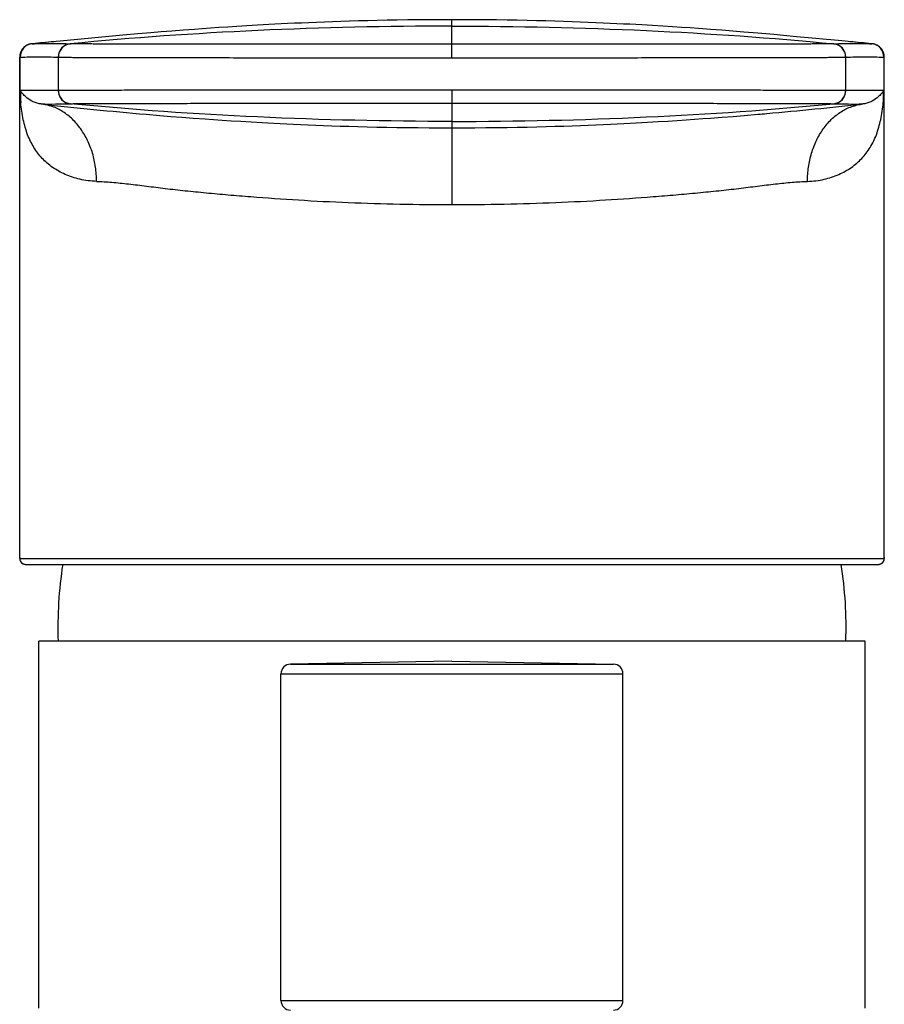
# Model space of a CAD drawing. Header units: millimetres. Extents: x 84 to 582, y -31 to 332.
# Tile 7 of 16: x 170 to 215, y 281 to 332. Entities that reach past the tile are written whole.
import ezdxf

# ---------------------------------------------------------------- set-up
doc = ezdxf.new("R2010")
doc.units = ezdxf.units.MM
doc.header["$LTSCALE"] = 30.734
doc.layers.get('0').update_dxf_attribs({"linetype": 'CONTINUOUS'})

msp = doc.modelspace()

# ---------------------------------------------------------------- linework, layer by layer
at = {"color": 9, "linetype": 'CONTINUOUS'}
for p, q in [((192.9, 329.793), (192.9, 331.772)), ((173.035, 330.519), (173.047, 330.519)), ((212.753, 330.519), (212.766, 330.519)), ((170.403, 329.823), (170.4, 329.822)), ((170.413, 329.823), (170.403, 329.823)), ((170.413, 329.824), (170.413, 328.093)), ((170.425, 329.824), (170.413, 329.824)), ((172.412, 328.095), (172.412, 329.821)), ((213.389, 329.822), (213.389, 328.095)), ((213.4, 329.822), (213.389, 329.822)), ((215.388, 329.824), (215.375, 329.824)), ((215.388, 328.093), (215.388, 329.824)), ((192.9, 328.123), (192.9, 322.147)), ((213.389, 328.095), (213.4, 328.094)), ((173.035, 327.397), (173.047, 327.398)), ((170.405, 303.722), (215.396, 303.722)), ((184.492, 298.231), (201.309, 298.231)), ((184, 297.731), (201.8, 297.731)), ((184, 280.722), (201.8, 280.722))]:
    msp.add_line(p, q, dxfattribs=at)
at = {"color": 7, "linetype": 'CONTINUOUS'}
for p, q in [((177.224, 331.088), (176.547, 331.029)), ((177.764, 331.133), (177.224, 331.088)), ((178.325, 331.179), (177.764, 331.133)), ((178.901, 331.224), (178.325, 331.179)), ((179.494, 331.269), (178.901, 331.224)), ((179.903, 331.299), (179.494, 331.269)), ((180.325, 331.329), (179.903, 331.299)), ((180.765, 331.359), (180.325, 331.329)), ((181.225, 331.39), (180.765, 331.359)), ((181.71, 331.421), (181.225, 331.39)), ((182.225, 331.452), (181.71, 331.421)), ((203.342, 331.466), (202.772, 331.499)), ((203.874, 331.434), (203.342, 331.466)), ((204.374, 331.403), (203.874, 331.434)), ((204.846, 331.372), (204.374, 331.403)), ((205.297, 331.342), (204.846, 331.372)), ((205.728, 331.311), (205.297, 331.342)), ((206.348, 331.266), (205.728, 331.311)), ((206.941, 331.221), (206.348, 331.266)), ((207.524, 331.175), (206.941, 331.221)), ((208.095, 331.129), (207.524, 331.175)), ((208.815, 331.068), (208.095, 331.129)), ((209.644, 330.995), (208.815, 331.068)), ((172.096, 330.617), (171.042, 330.52)), ((172.512, 330.655), (172.096, 330.617)), ((175.76, 330.959), (172.512, 330.655)), ((176.547, 331.029), (175.76, 330.959)), ((210.834, 330.886), (209.644, 330.995)), ((211.645, 330.809), (210.834, 330.886)), ((212.39, 330.739), (211.645, 330.809)), ((212.625, 330.717), (212.39, 330.739)), ((213.189, 330.664), (212.625, 330.717)), ((214.192, 330.573), (213.189, 330.664)), ((171.042, 330.52), (171.029, 330.518)), ((214.743, 330.521), (214.754, 330.52)), ((170.4, 303.778), (170.4, 329.822)), ((215.4, 303.772), (215.4, 329.82)), ((176.981, 326.85), (177.702, 326.788)), ((177.702, 326.788), (178.266, 326.742)), ((178.266, 326.742), (178.846, 326.697)), ((178.846, 326.697), (179.44, 326.651)), ((179.44, 326.651), (180.06, 326.606)), ((180.06, 326.606), (180.492, 326.576)), ((180.492, 326.576), (180.942, 326.545)), ((180.942, 326.545), (181.415, 326.514)), ((181.415, 326.514), (181.916, 326.483)), ((181.916, 326.483), (182.448, 326.451)), ((182.448, 326.451), (183.018, 326.419)), ((203.624, 326.467), (204.139, 326.499)), ((204.139, 326.499), (204.625, 326.53)), ((204.625, 326.53), (205.086, 326.561)), ((205.086, 326.561), (205.527, 326.591)), ((205.527, 326.591), (205.951, 326.621)), ((205.951, 326.621), (206.361, 326.651)), ((206.361, 326.651), (206.955, 326.697)), ((206.955, 326.697), (207.535, 326.742)), ((207.535, 326.742), (208.099, 326.788)), ((208.099, 326.788), (208.816, 326.849)), ((170.4, 303.778), (170.4, 303.768)), ((170.4, 303.768), (170.401, 303.758)), ((170.401, 303.758), (170.401, 303.749)), ((170.705, 303.422), (215.096, 303.422)), ((215.4, 303.762), (215.4, 303.772)), ((215.4, 303.734), (215.4, 303.748)), ((171.4, 280.323), (171.4, 299.422)), ((214.4, 299.422), (171.4, 299.422)), ((214.4, 280.325), (214.4, 299.422)), ((192.9, 298.378), (184.492, 298.231)), ((192.9, 298.378), (201.309, 298.231)), ((184, 280.722), (184, 297.731)), ((201.8, 280.722), (201.8, 297.731))]:
    msp.add_line(p, q, dxfattribs=at)
for points in [[(192.9, 331.772), (192.315, 331.771), (191.726, 331.769), (191.152, 331.764), (190.594, 331.757), (190.052, 331.75), (189.525, 331.74), (189.013, 331.73), (188.516, 331.718), (188.035, 331.706), (187.568, 331.692), (187.116, 331.678), (186.679, 331.664), (186.256, 331.648), (185.847, 331.632), (185.451, 331.616), (185.07, 331.6), (184.702, 331.583), (184.347, 331.567), (184.006, 331.55), (183.679, 331.533), (183.366, 331.517), (183.064, 331.501), (182.774, 331.484), (182.225, 331.452)], [(202.772, 331.499), (202.47, 331.515), (202.157, 331.532), (201.829, 331.548), (201.488, 331.565), (201.133, 331.582), (200.764, 331.599), (200.381, 331.615), (199.985, 331.631), (199.575, 331.647), (199.15, 331.663), (198.711, 331.677), (198.258, 331.692), (197.789, 331.705), (197.306, 331.718), (196.807, 331.729), (196.293, 331.74), (195.764, 331.749), (195.219, 331.757), (194.658, 331.764), (194.081, 331.769), (193.489, 331.771), (192.9, 331.772)], [(214.805, 330.514), (214.796, 330.515), (214.787, 330.517), (214.779, 330.518), (214.772, 330.518), (214.766, 330.519), (214.76, 330.52), (214.192, 330.573)], [(170.992, 330.513), (170.984, 330.512), (170.976, 330.511), (170.967, 330.509), (170.958, 330.507), (170.948, 330.505), (170.938, 330.503), (170.926, 330.5), (170.914, 330.497), (170.901, 330.493), (170.888, 330.489), (170.874, 330.484), (170.859, 330.479), (170.843, 330.473), (170.827, 330.466), (170.81, 330.459), (170.793, 330.45), (170.775, 330.441), (170.757, 330.431), (170.738, 330.421), (170.719, 330.409), (170.7, 330.396), (170.681, 330.382), (170.662, 330.367), (170.643, 330.351), (170.624, 330.334), (170.605, 330.316), (170.587, 330.297), (170.569, 330.277), (170.551, 330.256), (170.534, 330.233), (170.518, 330.209), (170.502, 330.185), (170.487, 330.159), (170.473, 330.132), (170.46, 330.104), (170.448, 330.075), (170.437, 330.045), (170.427, 330.014), (170.419, 329.982), (170.412, 329.949), (170.407, 329.915), (170.403, 329.881), (170.401, 329.846), (170.4, 329.822)], [(171.029, 330.518), (171.022, 330.518), (171.014, 330.517), (171.006, 330.516), (170.996, 330.514), (170.992, 330.513)], [(215.4, 329.82), (215.4, 329.845), (215.398, 329.88), (215.394, 329.915), (215.389, 329.949), (215.382, 329.982), (215.373, 330.014), (215.363, 330.046), (215.352, 330.076), (215.34, 330.106), (215.327, 330.134), (215.312, 330.162), (215.297, 330.188), (215.281, 330.213), (215.264, 330.237), (215.246, 330.26), (215.228, 330.282), (215.209, 330.302), (215.19, 330.322), (215.171, 330.34), (215.152, 330.357), (215.132, 330.373), (215.113, 330.387), (215.093, 330.401), (215.074, 330.414), (215.055, 330.425), (215.036, 330.436), (215.018, 330.446), (215, 330.454), (214.982, 330.462), (214.965, 330.47), (214.949, 330.476), (214.934, 330.482), (214.919, 330.487), (214.906, 330.491), (214.893, 330.495), (214.881, 330.498), (214.87, 330.501), (214.86, 330.503), (214.85, 330.506), (214.841, 330.508), (214.832, 330.509), (214.824, 330.511), (214.817, 330.512), (214.809, 330.513), (214.805, 330.514)], [(192.9, 326.144), (193.49, 326.145), (194.083, 326.148), (194.661, 326.153), (195.222, 326.159), (195.768, 326.167), (196.298, 326.177), (196.813, 326.187), (197.313, 326.199), (197.797, 326.212), (198.266, 326.225), (198.72, 326.239), (199.159, 326.254), (199.584, 326.27), (199.995, 326.286), (200.391, 326.302), (200.774, 326.319), (201.144, 326.335), (201.499, 326.352), (201.84, 326.369), (202.168, 326.386), (202.482, 326.402), (202.783, 326.419), (203.073, 326.435), (203.624, 326.467)], [(183.018, 326.419), (183.319, 326.402), (183.633, 326.386), (183.961, 326.369), (184.302, 326.352), (184.657, 326.335), (185.027, 326.319), (185.409, 326.302), (185.806, 326.286), (186.217, 326.27), (186.642, 326.254), (187.081, 326.239), (187.535, 326.225), (188.004, 326.212), (188.488, 326.199), (188.988, 326.187), (189.502, 326.177), (190.033, 326.167), (190.579, 326.159), (191.14, 326.153), (191.718, 326.148), (192.311, 326.145), (192.9, 326.144)], [(170.401, 303.749), (170.401, 303.744), (170.401, 303.74), (170.401, 303.735), (170.401, 303.731), (170.402, 303.726), (170.402, 303.722), (170.402, 303.717), (170.403, 303.712)], [(170.403, 303.712), (170.403, 303.707), (170.403, 303.702), (170.404, 303.697), (170.405, 303.691), (170.406, 303.685), (170.407, 303.678), (170.408, 303.671), (170.409, 303.664), (170.411, 303.657), (170.413, 303.649), (170.415, 303.641), (170.418, 303.632), (170.421, 303.623), (170.425, 303.613), (170.429, 303.602), (170.435, 303.591), (170.441, 303.579), (170.447, 303.568), (170.455, 303.556), (170.463, 303.544), (170.472, 303.532), (170.483, 303.521), (170.494, 303.509), (170.506, 303.498), (170.519, 303.487), (170.533, 303.477), (170.547, 303.467), (170.563, 303.458), (170.579, 303.45), (170.596, 303.443), (170.614, 303.437), (170.632, 303.431), (170.65, 303.428), (170.668, 303.425), (170.686, 303.423), (170.705, 303.422)], [(215.096, 303.422), (215.114, 303.423), (215.132, 303.425), (215.151, 303.427), (215.169, 303.431), (215.187, 303.437), (215.205, 303.443), (215.222, 303.45), (215.239, 303.458), (215.255, 303.468), (215.27, 303.478), (215.284, 303.488), (215.297, 303.499), (215.309, 303.511), (215.32, 303.523), (215.33, 303.535), (215.339, 303.546), (215.348, 303.558), (215.355, 303.57), (215.362, 303.582), (215.367, 303.593), (215.372, 303.604), (215.377, 303.615), (215.38, 303.624), (215.383, 303.634), (215.386, 303.643), (215.388, 303.651), (215.39, 303.659), (215.392, 303.666), (215.393, 303.673), (215.394, 303.679), (215.395, 303.685), (215.396, 303.691), (215.397, 303.697)], [(215.397, 303.697), (215.397, 303.702), (215.398, 303.707), (215.398, 303.712), (215.399, 303.716), (215.399, 303.721), (215.399, 303.725), (215.399, 303.73), (215.4, 303.734)], [(215.4, 303.748), (215.4, 303.752), (215.4, 303.762)]]:
    msp.add_lwpolyline(points, dxfattribs=at)
at = {"color": 9, "linetype": 'CONTINUOUS'}
for points in [[(170.403, 329.823), (170.402, 329.822), (170.402, 329.822), (170.401, 329.822), (170.401, 329.822), (170.4, 329.822), (170.4, 329.822)], [(170.413, 329.823), (170.411, 329.823), (170.409, 329.823), (170.407, 329.823), (170.406, 329.823), (170.404, 329.823), (170.403, 329.823)]]:
    msp.add_lwpolyline(points, dxfattribs=at)
at = {"color": 7, "linetype": 'CONTINUOUS'}
for centre, radius, start, end in [((191.098, 120.319), 211.154, 95.13804, 95.44624), ((194.703, 120.319), 211.155, 84.55389, 84.86199), ((171.102, 329.834), 0.688, 95.3562, 99.1695), ((171.057, 330.355), 0.165, 94.4586, 95.3499), ((171.065, 330.255), 0.266, 94.0734, 94.4907), ((214.735, 330.255), 0.266, 85.514, 85.9266), ((214.743, 330.355), 0.166, 84.6507, 85.5469), ((214.699, 329.835), 0.687, 80.827, 84.645), ((198.863, 577.548), 251.652, 263.76144, 265.01151), ((186.558, 581.174), 255.297, 275.10759, 276.23468), ((190.481, 539.317), 213.257, 274.93208, 275.05896), ((194.389, 300.12), 22, 171.3672, 181.8179), ((191.411, 300.12), 22, 358.1821, 8.6328), ((184.5, 297.731), 0.5, 91, 180), ((201.3, 297.731), 0.5, 0, 89), ((184.5, 280.722), 0.5, 180, 270), ((201.3, 280.722), 0.5, 270, 360)]:
    msp.add_arc(centre, radius, start, end, dxfattribs=at)
at = {"color": 9, "linetype": 'CONTINUOUS'}
for centre, radius, start, end in [((171.103, 329.822), 0.7, 99.1006, 180.0158), ((171.113, 329.824), 0.7, 95.8264, 180.0289), ((171.125, 329.824), 0.7, 96.8316, 180.0258), ((171.125, 329.825), 0.699, 95.532, 96.8168), ((171.113, 329.825), 0.698, 95.4263, 95.8115), ((171.031, 330.965), 0.445, 272.0285, 273.1267), ((171.012, 331.306), 0.786, 273.1706, 273.3502), ((173.101, 329.822), 0.7, 95.4025, 180.0186), ((173.112, 329.822), 0.7, 95.2898, 180.0758), ((212.689, 329.822), 0.7, 359.9921, 84.7017), ((212.7, 329.822), 0.7, 359.9939, 84.5954), ((214.676, 329.825), 0.699, 83.1847, 84.4474), ((214.688, 329.825), 0.698, 84.1896, 84.582), ((214.688, 329.824), 0.7, 359.9744, 84.1748), ((214.676, 329.824), 0.7, 359.9776, 83.1695), ((214.698, 329.822), 0.7, 359.8685, 80.8969), ((163.204, 327.725), 7.256, 357.9009, 2.5381), ((173.101, 328.094), 0.7, 179.9812, 264.6), ((173.112, 328.095), 0.7, 179.9236, 264.7101), ((212.689, 328.095), 0.7, 275.1853, 0.0083), ((212.7, 328.094), 0.7, 275.4045, 0.0064), ((222.567, 327.725), 7.226, 177.4551, 182.1147), ((215.096, 303.719), 0.297, 270.0077, 273.5174)]:
    msp.add_arc(centre, radius, start, end, dxfattribs=at)
for points, knots in [([(192.9, 331.439), (189.528, 331.439), (182.896, 331.293), (176.279, 330.831), (173.035, 330.519)], [0, 0, 0, 0, 0.508572, 1, 1, 1, 1]), ([(192.9, 331.439), (196.273, 331.439), (202.905, 331.293), (209.522, 330.831), (212.766, 330.519)], [0, 0, 0, 0, 0.508572, 1, 1, 1, 1]), ([(171.057, 330.521), (171.218, 330.526), (171.542, 330.531), (172.033, 330.534), (172.531, 330.531), (172.866, 330.525), (173.035, 330.519)], [0, 0, 0, 0, 0.243907, 0.491565, 0.743802, 1, 1, 1, 1]), ([(192.9, 330.492), (191.638, 330.492), (189.159, 330.492), (185.556, 330.493), (182.699, 330.495), (180.581, 330.496), (179.152, 330.498), (177.851, 330.499), (176.687, 330.501), (175.673, 330.502), (174.924, 330.504), (174.408, 330.506), (174.083, 330.508), (173.802, 330.509), (173.565, 330.511), (173.372, 330.512), (173.224, 330.514), (173.128, 330.516), (173.074, 330.517), (173.055, 330.518), (173.047, 330.519)], [0, 0, 0, 0, 0.190751, 0.374536, 0.544538, 0.622442, 0.694621, 0.760369, 0.819138, 0.87042, 0.913705, 0.932196, 0.948534, 0.962696, 0.974657, 0.984392, 0.991877, 0.997088, 0.998833, 1, 1, 1, 1]), ([(212.753, 330.519), (212.746, 330.518), (212.727, 330.517), (212.673, 330.516), (212.577, 330.514), (212.429, 330.512), (212.236, 330.511), (211.999, 330.509), (211.718, 330.508), (211.393, 330.506), (210.877, 330.504), (210.128, 330.502), (209.114, 330.501), (207.95, 330.499), (206.649, 330.498), (205.22, 330.496), (203.102, 330.495), (200.245, 330.493), (196.641, 330.492), (194.163, 330.492), (192.9, 330.492)], [0, 0, 0, 0, 0.001167, 0.002911, 0.008121, 0.015606, 0.025339, 0.037297, 0.051456, 0.067794, 0.086284, 0.129564, 0.18084, 0.239607, 0.305356, 0.377536, 0.455441, 0.625446, 0.809239, 1, 1, 1, 1]), ([(212.766, 330.519), (212.935, 330.525), (213.27, 330.531), (213.768, 330.534), (214.259, 330.531), (214.583, 330.526), (214.743, 330.521)], [0, 0, 0, 0, 0.256151, 0.508372, 0.756047, 1, 1, 1, 1]), ([(170.425, 329.824), (170.59, 329.829), (170.919, 329.836), (171.413, 329.839), (171.907, 329.835), (172.236, 329.828), (172.401, 329.822)], [0, 0, 0, 0, 0.250023, 0.499993, 0.749964, 1, 1, 1, 1]), ([(172.412, 329.821), (172.431, 329.82), (172.485, 329.819), (172.588, 329.817), (172.739, 329.816), (172.936, 329.814), (173.179, 329.813), (173.594, 329.81), (174.222, 329.808), (175.104, 329.805), (176.15, 329.803), (177.35, 329.801), (178.694, 329.799), (180.169, 329.797), (182.357, 329.795), (185.309, 329.793), (189.034, 329.793), (191.595, 329.793), (192.9, 329.793)], [0, 0, 0, 0, 0.002769, 0.007838, 0.015195, 0.024825, 0.036705, 0.050807, 0.085543, 0.128714, 0.17992, 0.23869, 0.304482, 0.376689, 0.454645, 0.624881, 0.808924, 1, 1, 1, 1]), ([(192.9, 329.793), (194.205, 329.793), (196.767, 329.793), (200.491, 329.795), (203.443, 329.796), (205.631, 329.799), (207.106, 329.8), (208.45, 329.803), (209.65, 329.805), (210.696, 329.807), (211.578, 329.81), (212.206, 329.812), (212.621, 329.814), (212.864, 329.816), (213.061, 329.817), (213.212, 329.818), (213.315, 329.82), (213.369, 329.821), (213.388, 329.822)], [0, 0, 0, 0, 0.191078, 0.375122, 0.545358, 0.623314, 0.695521, 0.761312, 0.820082, 0.871288, 0.914458, 0.949194, 0.963296, 0.975175, 0.984805, 0.992163, 0.997231, 1, 1, 1, 1]), ([(213.4, 329.822), (213.564, 329.828), (213.894, 329.835), (214.388, 329.839), (214.882, 329.836), (215.211, 329.829), (215.375, 329.824)], [0, 0, 0, 0, 0.250036, 0.500007, 0.749977, 1, 1, 1, 1]), ([(215.388, 329.823), (215.389, 329.823), (215.391, 329.823), (215.393, 329.823), (215.396, 329.823), (215.397, 329.822), (215.398, 329.821)], [0, 0, 0, 0, 0.307665, 0.572275, 0.794474, 1, 1, 1, 1]), ([(215.4, 329.82), (215.4, 329.82), (215.399, 329.82), (215.398, 329.821), (215.398, 329.821)], [0, 0, 0, 0, 0.227196, 1, 1, 1, 1]), ([(172.401, 328.094), (172.235, 328.088), (171.904, 328.081), (171.407, 328.078), (170.91, 328.081), (170.579, 328.087), (170.413, 328.093)], [0, 0, 0, 0, 0.250035, 0.500005, 0.749975, 1, 1, 1, 1]), ([(170.413, 328.093), (170.415, 328.039), (170.425, 327.827), (170.44, 327.616), (170.455, 327.459)], [0, 0, 0, 0, 0.256915, 1, 1, 1, 1]), ([(170.413, 328.093), (170.416, 328.089), (170.43, 328.074), (170.443, 328.058), (170.453, 328.046)], [0, 0, 0, 0, 0.240382, 1, 1, 1, 1]), ([(171.517, 327.387), (171.376, 327.399), (171.116, 327.468), (170.848, 327.637), (170.687, 327.781), (170.595, 327.878), (170.519, 327.966), (170.474, 328.021), (170.453, 328.046)], [0, 0, 0, 0, 0.330032, 0.61123, 0.73037, 0.8343, 0.923652, 1, 1, 1, 1]), ([(172.412, 328.096), (172.431, 328.097), (172.485, 328.098), (172.588, 328.1), (172.739, 328.101), (172.936, 328.103), (173.179, 328.104), (173.594, 328.106), (174.222, 328.109), (175.104, 328.111), (176.15, 328.114), (177.35, 328.116), (178.694, 328.118), (180.169, 328.12), (182.357, 328.122), (185.309, 328.123), (189.034, 328.124), (191.595, 328.124), (192.9, 328.123)], [0, 0, 0, 0, 0.002769, 0.007838, 0.015195, 0.024825, 0.036705, 0.050807, 0.085543, 0.128714, 0.17992, 0.23869, 0.304482, 0.376689, 0.454645, 0.624881, 0.808924, 1, 1, 1, 1]), ([(192.9, 328.123), (194.205, 328.123), (196.767, 328.123), (200.491, 328.122), (203.443, 328.12), (205.631, 328.118), (207.106, 328.116), (208.45, 328.114), (209.65, 328.112), (210.696, 328.109), (211.578, 328.107), (212.206, 328.104), (212.621, 328.102), (212.864, 328.101), (213.061, 328.1), (213.212, 328.098), (213.315, 328.097), (213.369, 328.096), (213.388, 328.095)], [0, 0, 0, 0, 0.191078, 0.375122, 0.545358, 0.623314, 0.695521, 0.761312, 0.820082, 0.871288, 0.914458, 0.949194, 0.963296, 0.975175, 0.984805, 0.992163, 0.997231, 1, 1, 1, 1]), ([(215.388, 328.093), (215.222, 328.087), (214.891, 328.081), (214.394, 328.078), (213.897, 328.081), (213.565, 328.088), (213.4, 328.094)], [0, 0, 0, 0, 0.250025, 0.499995, 0.749965, 1, 1, 1, 1]), ([(215.348, 328.046), (215.327, 328.021), (215.282, 327.966), (215.206, 327.878), (215.114, 327.781), (214.952, 327.636), (214.684, 327.468), (214.425, 327.399), (214.284, 327.387)], [0, 0, 0, 0, 0.076356, 0.165717, 0.269653, 0.388797, 0.669988, 1, 1, 1, 1]), ([(215.346, 327.459), (215.35, 327.51), (215.369, 327.721), (215.381, 327.933), (215.388, 328.093)], [0, 0, 0, 0, 0.243567, 1, 1, 1, 1]), ([(215.348, 328.046), (215.351, 328.05), (215.364, 328.066), (215.378, 328.082), (215.388, 328.093)], [0, 0, 0, 0, 0.259473, 1, 1, 1, 1]), ([(174.395, 323.357), (174.104, 323.365), (173.546, 323.437), (172.775, 323.691), (172.215, 324.003), (171.829, 324.303), (171.57, 324.55), (171.339, 324.822), (171.135, 325.119), (170.958, 325.442), (170.753, 325.918), (170.563, 326.593), (170.484, 327.159), (170.455, 327.459)], [0, 0, 0, 0, 0.138475, 0.2655, 0.383925, 0.441044, 0.497421, 0.55367, 0.610461, 0.668503, 0.728499, 0.856848, 1, 1, 1, 1]), ([(171.517, 327.387), (171.766, 327.384), (172.273, 327.383), (172.779, 327.389), (173.035, 327.397)], [0, 0, 0, 0, 0.493733, 1, 1, 1, 1]), ([(174.395, 323.357), (174.397, 323.605), (174.365, 324.1), (174.21, 324.819), (173.953, 325.489), (173.602, 326.088), (173.168, 326.596), (172.665, 326.995), (172.11, 327.27), (171.714, 327.364), (171.517, 327.387)], [0, 0, 0, 0, 0.138144, 0.274387, 0.407199, 0.535415, 0.658398, 0.776185, 0.889559, 1, 1, 1, 1]), ([(192.9, 326.478), (189.528, 326.478), (182.896, 326.623), (176.278, 327.086), (173.035, 327.397)], [0, 0, 0, 0, 0.508572, 1, 1, 1, 1]), ([(173.047, 327.398), (173.055, 327.398), (173.074, 327.399), (173.128, 327.401), (173.224, 327.403), (173.372, 327.404), (173.565, 327.406), (173.802, 327.408), (174.083, 327.409), (174.408, 327.41), (174.924, 327.412), (175.673, 327.414), (176.687, 327.416), (177.851, 327.418), (179.152, 327.419), (180.581, 327.42), (182.699, 327.422), (185.556, 327.423), (189.159, 327.424), (191.638, 327.424), (192.9, 327.424)], [0, 0, 0, 0, 0.001167, 0.002912, 0.008122, 0.015608, 0.025343, 0.037303, 0.051464, 0.067803, 0.086293, 0.129578, 0.180858, 0.239626, 0.305374, 0.377553, 0.455458, 0.625461, 0.809247, 1, 1, 1, 1]), ([(192.9, 327.424), (192.98, 327.424), (193.139, 327.424), (193.456, 327.425), (193.774, 327.424), (194.091, 327.424), (194.329, 327.425), (194.566, 327.425), (194.803, 327.424), (195.04, 327.424), (195.356, 327.424), (195.749, 327.425), (196.22, 327.424), (196.843, 327.424), (197.616, 327.424), (198.832, 327.423), (200.315, 327.423), (202.041, 327.422), (203.682, 327.421), (205.224, 327.42), (206.652, 327.419), (207.954, 327.418), (209.118, 327.416), (210.132, 327.414), (210.879, 327.412), (211.396, 327.41), (211.72, 327.409), (212, 327.408), (212.237, 327.406), (212.43, 327.404), (212.577, 327.403), (212.672, 327.401), (212.726, 327.399), (212.745, 327.398), (212.752, 327.398)], [0, 0, 0, 0, 0.012002, 0.024004, 0.047988, 0.059979, 0.071972, 0.08394, 0.095863, 0.107783, 0.119724, 0.143564, 0.167258, 0.190851, 0.237716, 0.28405, 0.374665, 0.461842, 0.544766, 0.622668, 0.694848, 0.760629, 0.819413, 0.870656, 0.913891, 0.932373, 0.948703, 0.96285, 0.974789, 0.984495, 0.991945, 0.997118, 0.998846, 1, 1, 1, 1]), ([(192.9, 326.478), (196.273, 326.478), (202.904, 326.623), (209.522, 327.086), (212.766, 327.397)], [0, 0, 0, 0, 0.508572, 1, 1, 1, 1]), ([(211.406, 323.357), (211.404, 323.605), (211.436, 324.1), (211.591, 324.819), (211.848, 325.489), (212.199, 326.088), (212.633, 326.596), (213.136, 326.995), (213.691, 327.27), (214.087, 327.364), (214.284, 327.387)], [0, 0, 0, 0, 0.13814, 0.274379, 0.407188, 0.535401, 0.658384, 0.776172, 0.889547, 1, 1, 1, 1]), ([(211.406, 323.357), (211.697, 323.365), (212.255, 323.437), (213.026, 323.691), (213.586, 324.003), (213.972, 324.302), (214.23, 324.549), (214.462, 324.821), (214.666, 325.118), (214.843, 325.441), (215.048, 325.918), (215.237, 326.592), (215.317, 327.159), (215.346, 327.459)], [0, 0, 0, 0, 0.138472, 0.265496, 0.38392, 0.441038, 0.497414, 0.553661, 0.610451, 0.668489, 0.728481, 0.85682, 1, 1, 1, 1]), ([(212.752, 327.398), (212.754, 327.398), (212.758, 327.398), (212.763, 327.398), (212.766, 327.397)], [0, 0, 0, 0, 0.310799, 1, 1, 1, 1]), ([(212.766, 327.397), (213.022, 327.389), (213.528, 327.383), (214.034, 327.384), (214.284, 327.387)], [0, 0, 0, 0, 0.506399, 1, 1, 1, 1]), ([(174.395, 323.357), (174.663, 323.349), (175.221, 323.313), (176.087, 323.224), (177.013, 323.11), (177.821, 323.008), (178.496, 322.928), (179.022, 322.871), (179.562, 322.817), (180.113, 322.764), (180.677, 322.711), (181.45, 322.642), (182.86, 322.525), (184.944, 322.38), (187.528, 322.248), (190.194, 322.165), (191.994, 322.147), (192.9, 322.147)], [0, 0, 0, 0, 0.043342, 0.090318, 0.140687, 0.19419, 0.222038, 0.250581, 0.279797, 0.309666, 0.340165, 0.371265, 0.435159, 0.568915, 0.709015, 0.85342, 1, 1, 1, 1]), ([(192.9, 322.147), (193.807, 322.147), (195.607, 322.165), (198.272, 322.248), (200.856, 322.38), (202.941, 322.525), (204.351, 322.642), (205.124, 322.711), (205.687, 322.764), (206.239, 322.817), (206.778, 322.871), (207.305, 322.928), (207.98, 323.008), (208.788, 323.11), (209.714, 323.224), (210.58, 323.313), (211.138, 323.349), (211.406, 323.357)], [0, 0, 0, 0, 0.14658, 0.290985, 0.431085, 0.564841, 0.628735, 0.659835, 0.690334, 0.720203, 0.749419, 0.777962, 0.80581, 0.859313, 0.909682, 0.956658, 1, 1, 1, 1]), ([(170.405, 303.722), (170.404, 303.722), (170.403, 303.724), (170.403, 303.727), (170.402, 303.731), (170.401, 303.741), (170.4, 303.758), (170.4, 303.773), (170.4, 303.781)], [0, 0, 0, 0, 0.02367, 0.072803, 0.151489, 0.260428, 0.569516, 1, 1, 1, 1]), ([(170.405, 303.722), (170.405, 303.683), (170.42, 303.605), (170.487, 303.505), (170.587, 303.438), (170.666, 303.422), (170.705, 303.422)], [0, 0, 0, 0, 0.250024, 0.500033, 0.750023, 1, 1, 1, 1]), ([(215.114, 303.423), (215.123, 303.424), (215.159, 303.427), (215.194, 303.438), (215.219, 303.449)], [0, 0, 0, 0, 0.24098, 1, 1, 1, 1]), ([(215.219, 303.449), (215.246, 303.461), (215.297, 303.493), (215.354, 303.561), (215.388, 303.64), (215.396, 303.696), (215.396, 303.722)], [0, 0, 0, 0, 0.256859, 0.515938, 0.766651, 1, 1, 1, 1]), ([(215.4, 303.781), (215.4, 303.773), (215.4, 303.758), (215.4, 303.741), (215.399, 303.731), (215.398, 303.727), (215.397, 303.724), (215.396, 303.722), (215.396, 303.722)], [0, 0, 0, 0, 0.430639, 0.73973, 0.848634, 0.927273, 0.976357, 1, 1, 1, 1])]:
    msp.add_open_spline(points, degree=3, knots=knots, dxfattribs=at)
for points in [[(172.401, 329.822), (172.405, 329.822), (172.408, 329.821), (172.412, 329.821)], [(172.412, 328.095), (172.408, 328.095), (172.405, 328.095), (172.401, 328.095)]]:
    msp.add_open_spline(points, degree=3, dxfattribs=at)

doc.saveas('drawing.dxf')
